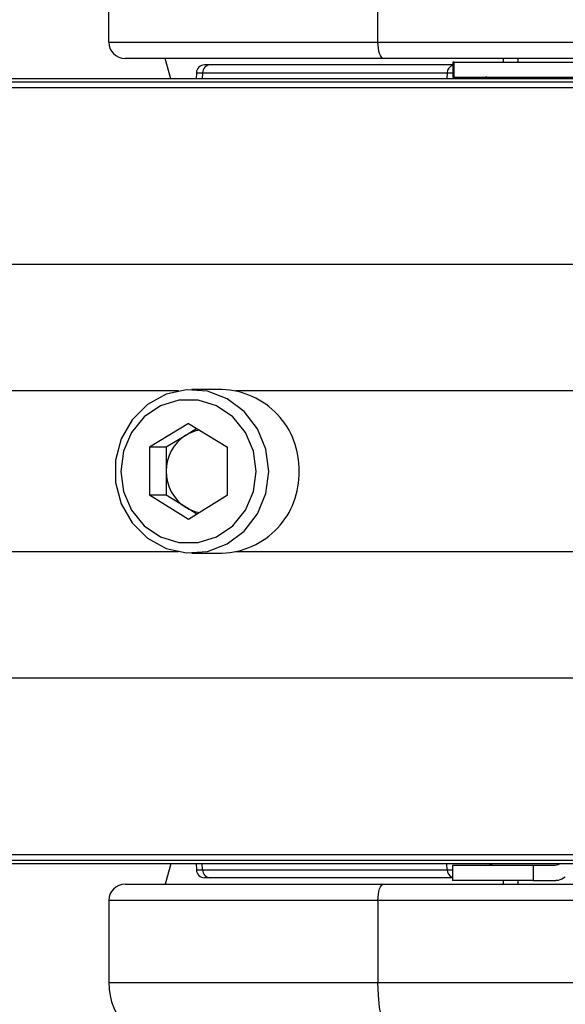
# Model space of a CAD drawing. Header units: millimetres. Extents: x 20 to 26560, y 16 to 18133.
# Tile 62 of 106: x 8803 to 8870, y 13199 to 13320. Entities that reach past the tile are written whole.
import ezdxf

# ---------------------------------------------------------------- set-up
doc = ezdxf.new("R2010")
doc.units = ezdxf.units.MM
doc.header["$LTSCALE"] = 2
doc.layers.add('COMPONENT_GEOMETRY', color=7, linetype='Continuous')
doc.styles.add('SLDTEXTSTYLE0', font='TXT', dxfattribs={"width": 0.75})
doc.dimstyles.new('SLDDIMSTYLE0', dxfattribs={"dimtxt": 150, "dimasz": 6.604, "dimexe": 0, "dimexo": 0.0625, "dimgap": 37.5, "dimtad": 0, "dimtih": 1, "dimtoh": 1, "dimdec": 1, "dimrnd": 1e-09, "dimzin": 12, "dimdsep": 46, "dimtxsty": 'SLDTEXTSTYLE0', "dimsah": 1, "dimcen": 0.09, "dimadec": 0, "dimazin": 3, "dimtfac": 1, "dimtdec": 1, "dimtofl": 0, "dimtmove": 0, "dimatfit": 3, "dimfxl": 1, "dimfrac": 2, "dimtolj": 1, "dimtzin": 12, "dimarcsym": 0})
doc.dimstyles.new('SLDDIMSTYLE1', dxfattribs={"dimtxt": 150, "dimasz": 6.604, "dimexe": 0, "dimexo": 0.0625, "dimgap": 37.5, "dimtad": 0, "dimtih": 1, "dimtoh": 1, "dimdec": 0, "dimrnd": 1e-09, "dimzin": 12, "dimdsep": 46, "dimtxsty": 'SLDTEXTSTYLE0', "dimsah": 1, "dimcen": 0.09, "dimadec": 0, "dimazin": 3, "dimtfac": 1, "dimtdec": 0, "dimtofl": 0, "dimtmove": 0, "dimatfit": 3, "dimfxl": 1, "dimfrac": 2, "dimtolj": 1, "dimtzin": 12, "dimarcsym": 0})

# ---------------------------------------------------------------- blocks, each defined once
blk = doc.blocks.new('_D')
at = {"layer": 'COMPONENT_GEOMETRY', "color": 7}
for p, q in [((1221.17, 13261.89), (1221.17, 8695.5)), ((9098.46, 12827.83), (9098.46, 8695.5)), ((4748.88, 8917.89), (4703.17, 8917.89)), ((4703.17, 8917.89), (4703.17, 8679.77)), ((5570.75, 8917.89), (5616.46, 8917.89)), ((5616.46, 8917.89), (5616.46, 8679.77)), ((1221.17, 8701.85), (4635.17, 8701.85)), ((9098.46, 8701.85), (5684.46, 8701.85)), ((4703.17, 8679.77), (4748.88, 8679.77)), ((5616.46, 8679.77), (5570.75, 8679.77))]:
    blk.add_line(p, q, dxfattribs=at)
for points in [[(1221.17, 8701.85), (1227.77, 8700.83), (1227.77, 8702.86)], [(9098.46, 8701.85), (9091.86, 8702.86), (9091.86, 8700.83)]]:
    blk.add_solid(points, dxfattribs=at)
at = {"layer": 'COMPONENT_GEOMETRY', "color": 7, "char_height": 150, "attachment_point": 1, "style": 'SLDTEXTSTYLE0'}
for s, insert in [('12\'11.06"', (4748.88, 8873.13)), ('3938.6mm', (4667.52, 8648.7))]:
    blk.add_mtext(s, dxfattribs=dict(at, insert=insert))
blk = doc.blocks.new('_D_1')
at = {"layer": 'COMPONENT_GEOMETRY', "color": 7}
for p, q in [((8687.52, 18132.79), (8641.82, 18132.79)), ((8641.82, 18132.79), (8641.82, 17894.67)), ((9509.4, 18132.79), (9555.1, 18132.79)), ((9555.1, 18132.79), (9555.1, 17894.67)), ((1221.17, 13266.97), (1221.17, 17923.1)), ((16975.75, 13266.97), (16975.75, 17923.1)), ((1221.17, 17916.75), (8573.81, 17916.75)), ((16975.75, 17916.75), (9623.11, 17916.75)), ((8641.82, 17894.67), (8687.52, 17894.67)), ((9555.1, 17894.67), (9509.4, 17894.67))]:
    blk.add_line(p, q, dxfattribs=at)
for points in [[(1221.17, 17916.75), (1227.77, 17915.73), (1227.77, 17917.77)], [(16975.75, 17916.75), (16969.15, 17917.77), (16969.15, 17915.73)]]:
    blk.add_solid(points, dxfattribs=at)
at = {"layer": 'COMPONENT_GEOMETRY', "color": 7, "char_height": 150, "attachment_point": 1, "style": 'SLDTEXTSTYLE0'}
for s, insert in [('25\'10.13"', (8687.52, 18088.03)), ('7877mm', (8689.29, 17863.6))]:
    blk.add_mtext(s, dxfattribs=dict(at, insert=insert))

msp = doc.modelspace()

# ---------------------------------------------------------------- linework, layer by layer
at = {"color": 7, "linetype": 'Continuous', "lineweight": 25}
for p, q in [((8814.08, 13316.93), (8814.08, 13326.93)), ((8846.98, 13316.93), (8846.98, 13326.93)), ((8814.08, 13316.93), (8846.98, 13316.93)), ((8846.98, 13316.93), (8931.79, 13316.93)), ((8847.66, 13314.93), (8816.08, 13314.93)), ((8821.68, 13312.43), (8820.98, 13314.93)), ((8932.48, 13314.93), (8847.66, 13314.93)), ((8856.13, 13314.48), (8856.13, 13312.63)), ((8856.31, 13314.48), (8856.13, 13314.48)), ((8856.31, 13312.63), (8856.31, 13314.48)), ((8856.31, 13314.48), (8892.08, 13314.48)), ((8862.28, 13314.93), (8862.28, 13314.48)), ((8862.28, 13314.93), (8862.28, 13314.48)), ((8864.08, 13314.93), (8864.08, 13314.48)), ((8864.08, 13314.93), (8864.08, 13314.48)), ((8824.79, 13313.18), (8824.76, 13312.43)), ((8825.55, 13313.18), (8855.45, 13313.18)), ((8826.48, 13314.13), (8825.79, 13314.13)), ((8856.13, 13314.13), (8826.48, 13314.13)), ((8899.5, 13312.04), (7422.69, 13312.04)), ((8903.31, 13312.43), (8509.09, 13312.43)), ((8856.13, 13312.63), (8856.31, 13312.63)), ((8856.31, 13312.63), (8892.08, 13312.63)), ((8860.47, 13312.56), (8860.75, 13312.52)), ((8827.93, 13274.43), (8824.24, 13274.43)), ((8823.83, 13270.3), (8819.05, 13267.37)), ((8824.86, 13269.67), (8823.49, 13268.83)), ((8823.83, 13270.3), (8828.61, 13267.37)), ((8823.49, 13268.83), (8821.11, 13267.37)), ((8819.05, 13267.37), (8819.05, 13261.5)), ((8821.11, 13267.37), (8819.05, 13267.37)), ((8821.11, 13267.37), (8821.11, 13264.43)), ((8828.61, 13261.5), (8828.61, 13267.37)), ((8821.11, 13264.43), (8821.11, 13261.5)), ((8823.83, 13258.56), (8819.05, 13261.5)), ((8821.11, 13261.5), (8819.05, 13261.5)), ((8823.49, 13260.03), (8821.11, 13261.5)), ((8828.61, 13261.5), (8823.83, 13258.56)), ((8824.86, 13259.19), (8823.49, 13260.03)), ((8824.24, 13254.43), (8827.93, 13254.43)), ((8899.5, 13216.82), (7429.56, 13216.82)), ((8903.31, 13216.43), (7451.5, 13216.43)), ((8821.68, 13216.43), (8820.98, 13213.93)), ((8824.76, 13216.43), (8824.79, 13215.68)), ((8825.55, 13215.68), (8855.45, 13215.68)), ((8856.08, 13216.23), (8856.08, 13214.38)), ((8865.96, 13216.23), (8856.08, 13216.23)), ((8865.96, 13216.23), (8865.96, 13214.38)), ((8868.62, 13216.23), (8865.96, 13216.23)), ((8826.48, 13214.73), (8825.79, 13214.73)), ((8856.08, 13214.73), (8826.48, 13214.73)), ((8865.96, 13214.38), (8856.08, 13214.38)), ((8862.28, 13214.38), (8862.28, 13213.93)), ((8862.28, 13214.38), (8862.28, 13213.93)), ((8864.08, 13214.38), (8864.08, 13213.93)), ((8864.08, 13214.38), (8864.08, 13213.93)), ((8865.96, 13214.38), (8868.72, 13214.38)), ((8816.08, 13213.93), (8847.66, 13213.93)), ((8847.66, 13213.93), (8932.48, 13213.93)), ((8846.98, 13211.93), (8814.08, 13211.93)), ((8814.08, 13211.93), (8814.08, 13201.93)), ((8931.79, 13211.93), (8846.98, 13211.93)), ((8846.98, 13211.93), (8846.98, 13201.93)), ((8814.08, 13201.93), (8846.98, 13201.93)), ((8846.98, 13201.93), (8931.79, 13201.93))]:
    msp.add_line(p, q, dxfattribs=at)
at = {"color": 8, "linetype": 'Continuous', "lineweight": 25}
for p, q in [((8824.79, 13313.18), (8825.55, 13313.18)), ((8825.55, 13313.18), (8825.51, 13312.43)), ((8855.45, 13313.18), (8855.41, 13312.43)), ((8855.45, 13313.18), (8856.13, 13313.18)), ((8896.01, 13311.33), (7125.25, 13311.33)), ((8895.3, 13289.73), (7110.67, 13289.73)), ((8822.61, 13274.28), (7561.25, 13274.28)), ((8899.35, 13274.28), (8829.57, 13274.28)), ((8822.61, 13254.58), (7561.25, 13254.58)), ((8899.35, 13254.58), (8829.57, 13254.58)), ((8895.3, 13239.13), (7110.67, 13239.13)), ((8896.01, 13217.53), (7125.25, 13217.53)), ((8824.79, 13215.68), (8825.55, 13215.68)), ((8825.55, 13215.68), (8825.51, 13216.43)), ((8855.45, 13215.68), (8855.41, 13216.43)), ((8855.45, 13215.68), (8856.08, 13215.68))]:
    msp.add_line(p, q, dxfattribs=at)
at = {"color": 7, "linetype": 'Continuous', "lineweight": 25, "flags": 128}
for points in [[(8847.66, 13314.93), (8847.53, 13314.97), (8847.4, 13315.08), (8847.28, 13315.27), (8847.18, 13315.52), (8847.09, 13315.82), (8847.03, 13316.17), (8846.99, 13316.54), (8846.98, 13316.93)], [(8860.47, 13312.59), (8860.8, 13312.5), (8860.82, 13312.49)], [(8833.64, 13264.43), (8833.29, 13267.13), (8832.27, 13269.63), (8830.65, 13271.74), (8828.56, 13273.31), (8826.15, 13274.22), (8823.6, 13274.41), (8821.09, 13273.85), (8818.82, 13272.6), (8816.95, 13270.74), (8815.62, 13268.42), (8814.93, 13265.79), (8814.93, 13263.07), (8815.62, 13260.45), (8816.95, 13258.12), (8818.82, 13256.26), (8821.09, 13255.01), (8823.6, 13254.46), (8826.15, 13254.64), (8828.56, 13255.55), (8830.65, 13257.12), (8832.27, 13259.24), (8833.29, 13261.73), (8833.64, 13264.43)], [(8832.1, 13264.43), (8831.76, 13266.91), (8830.79, 13269.19), (8829.25, 13271.08), (8827.27, 13272.44), (8825.01, 13273.14), (8822.65, 13273.14), (8820.4, 13272.44), (8818.42, 13271.08), (8816.87, 13269.19), (8815.9, 13266.91), (8815.56, 13264.43), (8815.9, 13261.95), (8816.87, 13259.67), (8818.42, 13257.78), (8820.4, 13256.43), (8822.65, 13255.72), (8825.01, 13255.72), (8827.27, 13256.43), (8829.25, 13257.78), (8830.79, 13259.67), (8831.76, 13261.95), (8832.1, 13264.43)], [(8846.98, 13211.93), (8846.99, 13212.32), (8847.03, 13212.7), (8847.09, 13213.04), (8847.18, 13213.35), (8847.28, 13213.6), (8847.4, 13213.78), (8847.53, 13213.89), (8847.66, 13213.93)], [(8849.71, 13193.93), (8849.18, 13194.09), (8848.67, 13194.54), (8848.19, 13195.28), (8847.78, 13196.28), (8847.44, 13197.49), (8847.19, 13198.87), (8847.03, 13200.37), (8846.98, 13201.93)]]:
    msp.add_lwpolyline(points, dxfattribs=at)
at = {"color": 7, "linetype": 'Continuous', "lineweight": 25}
for centre, radius, start, end in [((8816.08, 13316.93), 2, 180, 270), ((8825.79, 13313.13), 1, 90, 177), ((8826.51, 13313.17), 0.962, 92.0453, 179.1801), ((8827.64, 13264.74), 9.7, 358.1963, 88.2409), ((8826.25, 13264.49), 5.15, 122.4139, 180.6246), ((8825.9, 13264.93), 4.59, 98.8587, 121.6649), ((8826.25, 13264.38), 5.15, 179.3754, 237.5861), ((8827.64, 13264.13), 9.7, 271.7591, 1.8037), ((8825.9, 13263.93), 4.59, 238.3351, 261.1413), ((8825.79, 13215.73), 1, 183, 270), ((8826.51, 13215.69), 0.962, 180.8199, 267.9547), ((8860.08, 13218.23), 2, 270, 295.8419), ((8816.08, 13211.93), 2, 90, 180), ((8822.08, 13201.93), 8, 180, 270)]:
    msp.add_arc(centre, radius, start, end, dxfattribs=at)
at = {"color": 8, "linetype": 'Continuous', "lineweight": 25}
for centre, radius, start, end in [((8856.43, 13313.16), 0.989, 107.9288, 178.3554), ((8856.44, 13215.71), 0.993, 181.713, 248.6897)]:
    msp.add_arc(centre, radius, start, end, dxfattribs=at)
at = {"color": 7, "linetype": 'Continuous', "lineweight": 25}
for points, knots in [([(8860.92, 13312.43), (8860.84, 13312.48), (8860.59, 13312.61), (8860.32, 13312.62), (8860.14, 13312.63)], [0, 0, 0, 0, 0.352331, 1, 1, 1, 1]), ([(8869.16, 13216.43), (8869.1, 13216.38), (8868.93, 13216.25), (8868.74, 13216.24), (8868.62, 13216.23)], [0, 0, 0, 0, 0.352331, 1, 1, 1, 1]), ([(8869.87, 13214.78), (8869.58, 13214.61), (8869.2, 13214.4), (8868.81, 13214.39), (8868.72, 13214.38)], [0, 0, 0, 0, 0.774818, 1, 1, 1, 1])]:
    msp.add_open_spline(points, degree=3, knots=knots, dxfattribs=at)

# ---------------------------------------------------------------- dimensions: what is measured, and where the dimension line sits
at = {"layer": 'COMPONENT_GEOMETRY', "color": 7}
dim = msp.add_linear_dim(base=(16975.75, 17916.75), p1=(1221.17, 13264.43), p2=(16975.75, 13264.43), angle=0, dimstyle='SLDDIMSTYLE1', dxfattribs=at)
dim.commit()
dim.dimension.update_dxf_attribs({"geometry": '_D_1', "text_midpoint": (9098.46, 17916.75), "dimtype": 160})
dim = msp.add_linear_dim(base=(9098.46, 8701.85), p1=(1221.17, 13264.43), p2=(9098.46, 12830.37), dimstyle='SLDDIMSTYLE0', dxfattribs=at)
dim.commit()
dim.dimension.update_dxf_attribs({"geometry": '_D', "text_midpoint": (5159.81, 8701.85), "dimtype": 160})

doc.saveas('drawing.dxf')
